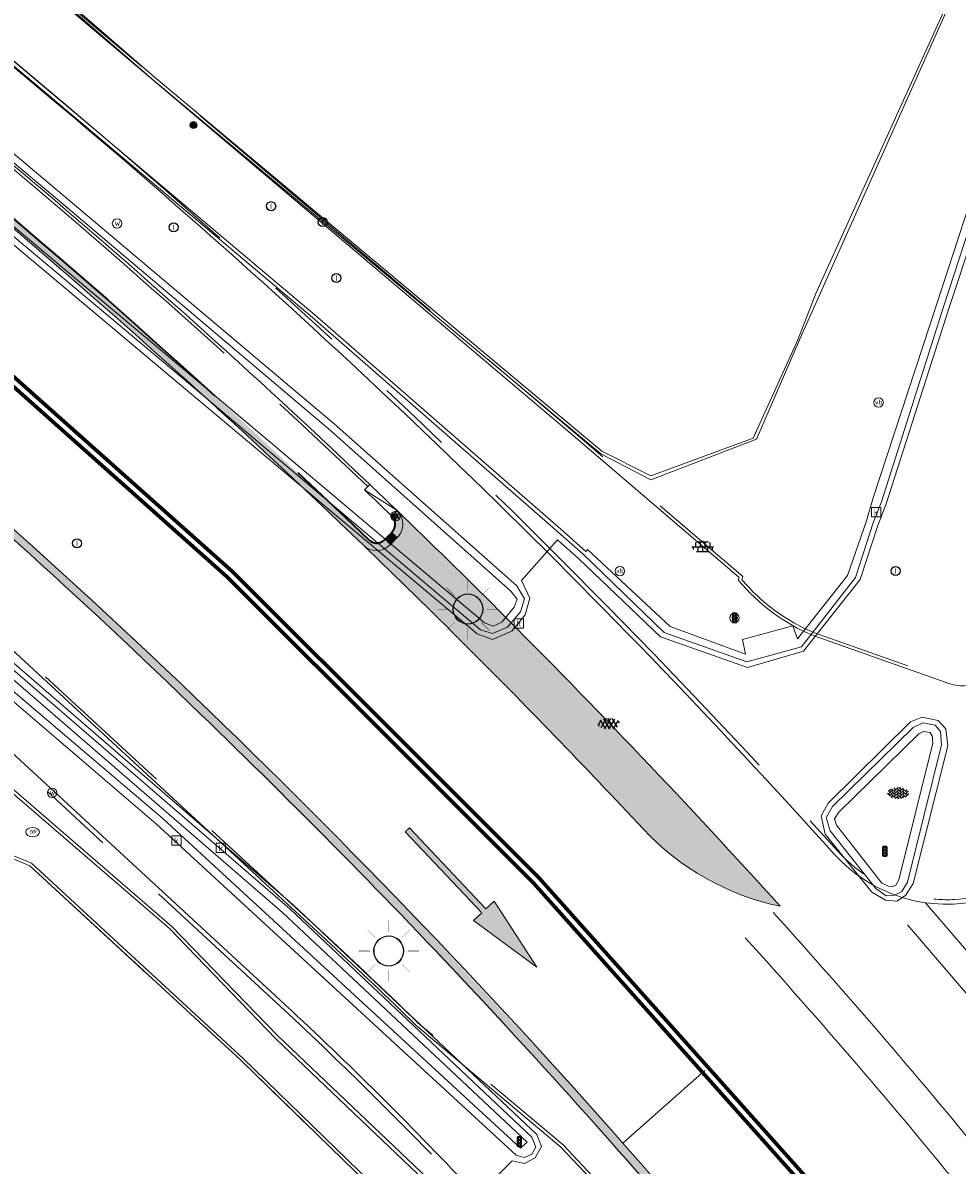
# Model space of a CAD drawing. Header units: metres. Extents: x 187916 to 189411, y 333285 to 334910.
# Tile 143 of 256: x 188494 to 188519, y 334299 to 334329. Entities that reach past the tile are written whole.
import ezdxf
from ezdxf.enums import TextEntityAlignment as Align

# ---------------------------------------------------------------- set-up
doc = ezdxf.new("R2010")
doc.units = ezdxf.units.M
for name, pattern in [('ACAD_ISO09W100', [45, 24, -3, 6, -3, 6, -3]), ('VH-OPSLUITBAND_100X200', [16, 8, -2, 4, -2]), ('VH-TROTTOIRBAND_180-200', [20, 10, -2, 2, -2, 2, -2])]:
    doc.linetypes.add(name, pattern=pattern)
for name, color, linetype, lineweight in [('B-ME-IE-MEUBILAIR_WEGMEUBILAIR-S', 253, 'Continuous', 18), ('B-ME-IE-MEUBILAIR_WEGMEUBILAIR_LICHTMAST-S', 253, 'Continuous', 25), ('B-ME-IE-MEUBILAIR_WEGMEUBILAIR_PAAL-S', 253, 'Continuous', 18), ('B-ME-IE-MEUBILAIR_WEGMEUBILAIR_VERKEERSLICHT-S', 253, 'Continuous', 25), ('B-ME-IE-TERREINAFSCHEIDING_KUNSTMATIG_MUUR-G', 253, 'IE-TERREINAFSCHEIDING-KUNSTMATIG-DICHT', 18), ('B-ME-RI-HWA_KOLK-S', 253, 'Continuous', 25), ('B-ME-RI-PUT_INSPECTIE-S', 253, 'Continuous', 25), ('B-ME-VH-KANTOPSLUITING_ACHTERKANTBAND-G', 253, 'Continuous', 18), ('B-ME-VH-VERHARDING_ASFALT-G', 253, 'Continuous', 18), ('B-ME-VH-VERHARDING_ASFALT-S', 253, 'Continuous', 25), ('B-ME-VH-VERHARDING_BETONSTRAATSTEEN-G', 253, 'Continuous', 18), ('B-ME-VH-VERHARDING_BETONSTRAATSTEEN-S', 253, 'Continuous', 25), ('B-ME-VH-VERHARDING_TEGEL-G', 253, 'Continuous', 18), ('B-ME-VH-VERHARDING_TEGEL-S', 253, 'Continuous', 25), ('N-WE-KL-ET_LS_OV_LICHTMAST-S', 7, 'Continuous', 25), ('N-WE-VH-KANTOPSLUITING_OPSLUITBAND_80X200-G', 30, 'VH-OPSLUITBAND_100X200', 15), ('N-WE-VH-KANTOPSLUITING_RIJWIELPADBAND_4-12 200-G', 94, 'VH-TROTTOIRBAND_180-200', 15), ('N-WE-VH-KANTOPSLUITING_TROTTOIRBAND_180 200-G', 251, 'VH-TROTTOIRBAND_180-200', 15), ('N-WE-VH-KANTOPSLUITING_TROTTOIRBAND_RWS-G', 251, 'ACAD_ISO09W100', 35), ('N-WE-VH-KANTOPSLUITING_VOORKANTBAND-G', 7, 'Continuous', 15), ('N-WE-VW-MARKERING_DWARS_DRIEHOEK-G', 251, 'VW-HAAIETAND50_L', 0), ('N-WE-VW-MARKERING_DWARS_OVERSTEEK_BLOKSTREEP-G', 251, 'VW-BLOK50', 0), ('N-WE-VW-MARKERING_DWARS_STOPSTREEP_030_OENV-G', 251, 'Continuous', 0), ('N-WE-VW-MARKERING_LANGS_STREEP-G', 251, 'Continuous', 0), ('N-WE-VW-MARKERING_VLAK-G', 251, 'Continuous', 0)]:
    doc.layers.add(name, color=color, linetype=linetype, lineweight=lineweight)
doc.styles.add('NLCS-ISO', font='NLCS-ISO.ttf')
doc.linetypes.add('IE-TERREINAFSCHEIDING-KUNSTMATIG-DICHT', pattern='A,8,-1,[82,NLCS.SHX,S=0.75,R=90,X=0,Y=0],-1', length=10)
doc.linetypes.add('VW-BLOK50', pattern='A,0,-0.5,[148,NLCS.SHX,S=1,R=0,X=-0.5,Y=0],-0.5', length=1)
doc.linetypes.add('VW-HAAIETAND50_L', pattern='A,0,-0.5,[150,NLCS.SHX,S=1,R=0,X=-0.625,Y=-0.25],-0.5', length=1)

# ---------------------------------------------------------------- blocks, each defined once
blk = doc.blocks.new('SRI-PUT_INSPECTIE-SO')
blk.add_circle((0, -7.105427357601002e-14), 1.999999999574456)
at = {"style": 'NLCS-ISO'}
blk.add_text('I', height=2.5, dxfattribs=at).set_placement((-0.002795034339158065, -0.007140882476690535), align=Align.MIDDLE_CENTER)
blk = doc.blocks.new('SRI-KOLK-SO')
at = {"color": 0, "linetype": 'ByBlock', "lineweight": 18}
blk.add_lwpolyline([(-1.125, -1.125), (1.125, -1.125), (1.125, 1.125), (-1.125, 1.125)], close=True, dxfattribs=at)
at = {"color": 0, "linetype": 'ByBlock', "lineweight": 18, "style": 'NLCS-ISO'}
blk.add_text('k', height=1.5, dxfattribs=at).set_placement((0, 0), align=Align.MIDDLE_CENTER)
blk = doc.blocks.new('SIE-WEG_VERKEERSLICHT-SO')
at = {"color": 0, "flags": 128}
blk.add_lwpolyline([(-0.2156669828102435, -0.618928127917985), (0.2156669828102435, -0.618928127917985, 0.414213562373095), (0.2906841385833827, -0.5439109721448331), (0.2906841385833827, 0.5439109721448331, 0.414213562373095), (0.2156669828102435, 0.618928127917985), (-0.2156669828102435, 0.618928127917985, 0.414213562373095), (-0.2906841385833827, 0.5439109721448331), (-0.2906841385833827, -0.5439109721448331, 0.414213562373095)], format="xyb", close=True, dxfattribs=at)
at = {"color": 0}
for centre in [(0, 0.3987101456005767), (0, 0), (0, -0.4055255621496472)]:
    blk.add_circle(centre, 0.1658993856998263, dxfattribs=at)
for centre in [(0.002967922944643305, 0.3289781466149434), (0.002967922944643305, -0.06973199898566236), (0.002967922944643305, -0.4752575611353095)]:
    blk.add_arc(centre, 0.1913433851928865, 33.95042640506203, 150.9238605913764, dxfattribs=at)
blk = doc.blocks.new('SVH-BSS_KEIFORMAAT_KEPER-SO')
at = {"ltscale": 0.1}
for p, q in [((-5.336050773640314, 0.881278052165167), (-4.454772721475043, -7.582823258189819e-14)), ((-5.197234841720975, 0.7424621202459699), (-4.025666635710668, 1.914030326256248)), ((-5.197234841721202, -0.7424621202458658), (-2.969848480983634, 1.48492424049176)), ((-4.812064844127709, -1.842216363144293), (-2.969848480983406, 3.785860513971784e-14)), ((-4.564991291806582, 1.595142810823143), (-4.454772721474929, 1.484924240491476)), ((-3.712310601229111, 0.7424621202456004), (-1.484924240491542, -1.484924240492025)), ((-3.597206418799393, 2.112282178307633), (-1.484924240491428, -2.747801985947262e-13)), ((-2.477046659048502, 2.477046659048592), (-1.484924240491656, 1.484924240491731)), ((-2.227386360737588, 0.7424621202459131), (-0.2128896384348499, 2.756958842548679)), ((-2.227386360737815, 2.227386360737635), (-1.846044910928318, 2.608727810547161)), ((-2.227386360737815, -0.7424621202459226), (-2.463584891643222e-13, 1.484924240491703)), ((-2.227386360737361, -2.227386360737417), (2.083888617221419e-13, 2.083888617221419e-13)), ((-0.7424621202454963, 2.227386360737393), (1.484924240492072, -2.321476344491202e-13)), ((-0.7424621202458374, 0.7424621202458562), (1.484924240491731, -1.48492424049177)), ((0.2160084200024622, 2.753840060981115), (1.484924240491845, 1.484924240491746)), ((0.742462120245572, 2.227386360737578), (1.196639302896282, 2.681563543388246)), ((0.7424621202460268, 0.7424621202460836), (2.445993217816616, 2.445993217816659)), ((0.7424621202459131, -0.7424621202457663), (2.969848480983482, 1.48492424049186)), ((0.7424621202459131, -2.227386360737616), (2.969848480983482, 9.43689570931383e-15)), ((2.227386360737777, 2.22738636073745), (4.454772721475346, -1.753042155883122e-13)), ((2.227386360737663, 0.7424621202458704), (4.454772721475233, -1.484924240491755)), ((3.7123106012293, 0.7424621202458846), (4.50164561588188, 1.531797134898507)), ((3.7123106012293, -0.7424621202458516), (5.246882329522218, 0.7921096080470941)), ((4.221158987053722, 1.718537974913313), (4.45477272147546, 1.484924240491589)), ((5.197234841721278, 0.7424621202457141), (5.392160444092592, 0.5475365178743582)), ((-5.734817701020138, -0.2048792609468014), (-4.454772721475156, -1.484924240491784)), ((-3.894231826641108, -2.40930758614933), (-2.969848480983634, -1.484924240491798)), ((-3.712310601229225, -0.742462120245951), (-1.484924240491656, -2.969848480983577)), ((-3.712310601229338, -2.227386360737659), (-3.270758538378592, -2.668938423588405)), ((-1.594092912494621, -3.079017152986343), (9.470202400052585e-14, -1.484924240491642)), ((-0.74246212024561, -0.74246212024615), (1.484924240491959, -2.969848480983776)), ((-0.7424621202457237, -2.227386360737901), (0.2141389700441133, -3.18398745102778)), ((-0.2171522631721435, -3.18700074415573), (9.470202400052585e-14, -2.969848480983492)), ((1.364972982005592, -3.089799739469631), (2.969848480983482, -1.484924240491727)), ((2.227386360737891, -0.7424621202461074), (3.843627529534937, -2.358703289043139)), ((2.22738636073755, -2.227386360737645), (2.78091825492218, -2.780918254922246)), ((3.712310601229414, -2.227386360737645), (5.574234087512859, -0.3654628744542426)), ((5.197234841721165, -0.7424621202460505), (5.40549668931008, -0.950723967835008))]:
    blk.add_line(p, q, dxfattribs=at)
at = {"style": 'NLCS-ISO'}
blk.add_attdef('FORMAAT', text='', height=1.8, dxfattribs=at).set_placement((-5.834817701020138, -0.2150483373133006), align=Align.MIDDLE_RIGHT)
blk.add_attdef('KLEUR', text='', height=1.8, dxfattribs=at).set_placement((5.824648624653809, -0.2150483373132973), align=Align.MIDDLE_LEFT)
at = {"style": 'NLCS-ISO', "flags": 1}
blk.add_attdef('FUNCTIE', text='', height=1.8, dxfattribs=at).set_placement((0.1159930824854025, -3.584775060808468), align=Align.MIDDLE_CENTER)
blk = doc.blocks.new('SVH-ASFALT-SO')
at = {"ltscale": 0.1}
for p, q in [((-2.71961448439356, 1.263712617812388), (-3.454265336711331, 2.536165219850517)), ((-3.363759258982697, 2.173798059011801), (-1.827884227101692, 4.834011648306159)), ((0.3610377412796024, -0.07213355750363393), (-2.305319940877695, 4.546133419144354)), ((-1.90966580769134, 0.6923617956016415), (0.9476199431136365, 5.64132588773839)), ((2.754090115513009, -0.2170218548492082), (-0.4687746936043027, 5.365143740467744)), ((0, 0), (3.267551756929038, 5.659565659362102)), ((4.867727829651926, 0.1220502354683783), (1.647185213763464, 5.700193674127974)), ((2.175571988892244, -0.2317987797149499), (5.321577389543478, 5.217242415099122)), ((6.701218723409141, 0.946350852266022), (4.043291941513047, 5.550015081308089)), ((4.656575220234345, 0.06542487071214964), (7.070171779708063, 4.245896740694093)), ((7.827971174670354, 2.994758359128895), (7.146137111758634, 4.175729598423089))]:
    blk.add_line(p, q, dxfattribs=at)
at = {"style": 'NLCS-ISO'}
blk.add_attdef('KLEUR', text='', height=1.8, dxfattribs=at).set_placement((9.485913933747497, 2.74105960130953), align=Align.MIDDLE_LEFT)
at = {"style": 'NLCS-ISO', "flags": 1}
blk.add_attdef('FUNCTIE', text='', height=1.8, dxfattribs=at).set_placement((0.1159930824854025, -3.584775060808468), align=Align.MIDDLE_CENTER)
blk = doc.blocks.new('SIE-WEG_PAAL_ALGEMEEN_TYPE_01-SO')
h = blk.add_hatch(color=256)
edge = h.paths.add_edge_path()
edge.add_arc((2.273736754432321e-16, 0), 0.1875, 0, 360)
at = {"ltscale": 0.5}
blk.add_circle((2.273736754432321e-16, 0), 0.1875, dxfattribs=at)
blk = doc.blocks.new('SVH-TEGEL_300X300_DUN_LINT_KL-SO')
for p, q in [((-2.25, 1.355676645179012), (-2.25, -6.969183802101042e-16)), ((-1.900843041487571, 1.499999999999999), (1.90084304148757, 1.499999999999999)), ((-1.5, 1.624087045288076), (-1.5, 1.499999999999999)), ((-0.7499999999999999, 1.5), (-0.7500000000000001, 1.377682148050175e-16)), ((3.325515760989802e-16, 1.810386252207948), (2.755364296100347e-16, 1.499999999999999)), ((0, 0), (-2.755364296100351e-16, -1.500000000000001)), ((0.7500000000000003, 1.499999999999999), (0.7500000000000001, -1.247991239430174e-15)), ((1.5, 1.624087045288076), (1.5, 1.499999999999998)), ((2.25, 1.355676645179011), (2.25, -4.133046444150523e-16)), ((-3.39489953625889, -4.866106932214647e-16), (3.39489953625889, -1.733835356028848e-15)), ((-3, -3.055132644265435e-15), (-3.000000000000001, -0.8474312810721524)), ((-1.900843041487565, -1.500000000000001), (1.900843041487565, -1.500000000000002)), ((-1.5, -8.346865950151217e-16), (-1.5, -1.500000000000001)), ((-0.7500000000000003, -1.499999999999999), (-0.7500000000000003, -1.765655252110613)), ((0.7499999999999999, -1.500000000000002), (0.7499999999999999, -1.765655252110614)), ((1.5, -2.495982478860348e-15), (1.5, -1.500000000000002)), ((2.999999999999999, -2.495982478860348e-15), (2.999999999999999, -0.8474312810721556))]:
    blk.add_line(p, q)
blk = doc.blocks.new('SIE-WEG_PAAL_VERKEERSBORD-SO')
at = {"color": 0, "linetype": 'ByBlock', "lineweight": 18}
blk.add_circle((0, 0), 1.5, dxfattribs=at)
at = {"color": 0, "linetype": 'ByBlock', "lineweight": 18, "style": 'NLCS-ISO'}
blk.add_text('vb', height=1.5, dxfattribs=at).set_placement((0, 0.1317113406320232), align=Align.MIDDLE_CENTER)
blk = doc.blocks.new('SIE-WEG_STRAATPOT_WATER-SO')
blk.add_circle((0, 2.91038304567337e-14), 0.4)
at = {"style": 'NLCS-ISO'}
blk.add_text('W', height=0.4, dxfattribs=at).set_placement((-0.2128690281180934, -0.2108641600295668))
blk = doc.blocks.new('B-SIE-WEG_LICHTMAST-SO')
at = {"ltscale": 0.1}
for p, q in [((-1.096064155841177, 0.6328125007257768), (-2.192125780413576, 1.265625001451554)), ((8.349587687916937e-10, 1.265625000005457), (1.669846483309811e-09, 2.53125000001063)), ((1.096064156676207, 0.6328124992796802), (2.192125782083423, 1.26562499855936)), ((-1.096064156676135, -0.6328124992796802), (-2.192125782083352, -1.26562499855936)), ((-8.349587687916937e-10, -1.265625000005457), (-1.669775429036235e-09, -2.53125000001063)), ((1.096064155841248, -0.6328125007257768), (2.192125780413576, -1.265625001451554))]:
    blk.add_line(p, q, dxfattribs=at)
at = {"flags": 128}
for points in [[(-1.162672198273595, 0.4999999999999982), (1.162672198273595, 0.4999999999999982)], [(-1.162672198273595, -0.4999999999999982), (1.162672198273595, -0.4999999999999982)]]:
    blk.add_lwpolyline(points, dxfattribs=at)
at = {"ltscale": 0.1}
blk.add_circle((0, 0), 1.265625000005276, dxfattribs=at)
at = {"style": 'NLCS-ISO'}
blk.add_attdef('TYPE', text='', height=1.8, dxfattribs=at).set_placement((1.669846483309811e-09, 2.53125000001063), align=Align.BOTTOM_CENTER)
blk = doc.blocks.new('SIE-WEG_STRAATPOT_BRANDKRAAN-SO')
blk.add_ellipse((-4.547473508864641e-16, 0), major_axis=(-0.7288689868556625, 1.338866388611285e-16), ratio=0.6859943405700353)
at = {"style": 'NLCS-ISO'}
blk.add_text('BR', height=0.4, dxfattribs=at).set_placement((-0.2979630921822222, -0.1529624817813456))
blk = doc.blocks.new('DTM')
at = {"layer": 'B-ME-IE-TERREINAFSCHEIDING_KUNSTMATIG_MUUR-G', "ltscale": 0.2, "flags": 128}
for points in [[(188494.4399999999, 334306.8730000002), (188500.0359999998, 334301.71)], [(188500.0359999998, 334301.71), (188503.406, 334298.432)]]:
    blk.add_lwpolyline(points, dxfattribs=at)
at = {"layer": 'B-ME-VH-KANTOPSLUITING_ACHTERKANTBAND-G', "ltscale": 0.2, "flags": 128}
for points in [[(188514.7880000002, 334312.8900000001), (188514.6630000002, 334313.236), (188513.3310000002, 334312.8700000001), (188513.4040000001, 334312.4849999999), (188511.412, 334313.2110000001), (188509.2239999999, 334315.2570000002), (188509.1800000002, 334315.2050000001), (188508.5860000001, 334315.7340000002), (188502.0049999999, 334321.4679999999), (188495.1639999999, 334327.2280000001), (188488.5249999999, 334332.8229999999), (188481.392, 334338.835), (188474.7220000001, 334344.4070000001), (188467.926, 334350.1299999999), (188461.1519999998, 334355.8119999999), (188454.5830000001, 334361.352), (188447.02, 334367.6949999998), (188440.9189999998, 334372.889)], [(188505.8390000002, 334297.6409999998), (188500.9539999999, 334302.2859999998), (188498.1379999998, 334305.2119999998), (188491.784, 334310.6830000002), (188484.986, 334316.398), (188476.2799999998, 334323.6859999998), (188471.6919999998, 334326.8029999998), (188464.7140000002, 334332.3089999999), (188458.0520000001, 334337.665), (188451.7549999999, 334342.858), (188444.9900000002, 334348.585), (188439.219, 334353.3859999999), (188434.6460000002, 334357.2379999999), (188434.017, 334357.611), (188432.8149999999, 334357.6200000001), (188431.977, 334357.0159999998), (188432.0129999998, 334356.9589999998), (188427.0699999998, 334351.0619999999)], [(188514.7880000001, 334312.8900000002), (188516.1150000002, 334314.5640000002), (188516.6120000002, 334316.02), (188516.7839999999, 334316.5979999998), (188518.483, 334321.77), (188520.943, 334329.3140000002), (188522.6209999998, 334334.5959999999), (188524.0350000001, 334338.7560000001), (188526.2650000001, 334345.7760000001)], [(188484.142, 334339.7409999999), (188490.7039999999, 334333.872), (188497.7310000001, 334327.7850000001), (188509.6030000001, 334317.8629999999), (188510.895, 334317.2069999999), (188513.6150000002, 334318.2069999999), (188514.7949999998, 334320.8129999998)], [(188507.1910000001, 334314.1499999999), (188507.3539999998, 334313.9369999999), (188507.273, 334313.727), (188506.9449999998, 334313.3289999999), (188506.7179999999, 334313.2220000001), (188506.4900000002, 334313.3080000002), (188498.6129999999, 334319.9449999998), (188491.0060000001, 334326.327), (188484.9369999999, 334331.4109999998), (188481.6269999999, 334334.2149999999), (188481.3900000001, 334334.5920000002), (188481.5099999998, 334334.986), (188482.0240000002, 334335.327), (188482.4550000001, 334335.2069999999), (188488.9369999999, 334329.747), (188495.2140000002, 334324.497), (188502.4049999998, 334318.4130000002), (188507.1910000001, 334314.1499999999)], [(188514.7949999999, 334320.8130000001), (188515.273, 334322.0449999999), (188518.8900000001, 334330.0210000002), (188521.1680000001, 334335.1600000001)], [(188507.6200000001, 334299.5490000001), (188501.1329999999, 334305.6370000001), (188493.4640000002, 334312.2590000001), (188484.665, 334319.645), (188484.5219999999, 334319.4730000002), (188491.3100000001, 334313.7829999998), (188497.9730000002, 334308.1209999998), (188507.4470000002, 334299.3900000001), (188507.6200000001, 334299.5490000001)], [(188517.2990000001, 334306.3160000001), (188517.3969999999, 334306.3590000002), (188517.4759999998, 334306.5010000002), (188518.375, 334310.1200000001), (188518.3590000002, 334310.3199999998), (188518.3080000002, 334310.4050000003), (188518.1230000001, 334310.4330000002), (188518.0060000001, 334310.3709999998), (188515.8820000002, 334308.2939999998), (188515.7659999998, 334308.1159999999), (188515.8229999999, 334307.952), (188517.0249999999, 334306.4160000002), (188517.2009999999, 334306.335), (188517.2990000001, 334306.3160000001)]]:
    blk.add_lwpolyline(points, dxfattribs=at)
at = {"layer": 'B-ME-VH-VERHARDING_ASFALT-G', "ltscale": 0.2, "flags": 128}
for points in [[(188514.9419999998, 334312.557), (188513.4610000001, 334312.1299999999), (188511.1579999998, 334312.9369999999), (188508.9939999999, 334315.0090000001), (188508.423, 334315.5120000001), (188507.4709999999, 334314.4350000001), (188507.6890000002, 334313.9619999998), (188507.5649999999, 334313.52), (188507.2149999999, 334313.094), (188506.7000000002, 334312.8679999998), (188506.2919999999, 334313.0240000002), (188498.3930000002, 334319.6460000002), (188490.8310000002, 334325.9929999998), (188484.7590000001, 334331.1179999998), (188481.392, 334333.9279999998), (188475.0329999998, 334339.301), (188469.3730000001, 334344.0359999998), (188466.946, 334346.085), (188459.392, 334352.4380000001), (188453.665, 334357.227), (188452.8569999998, 334357.9470000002), (188447.892, 334362.0899999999), (188444.0619999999, 334365.3399999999)], [(188507.8790000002, 334299.7489999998), (188501.4199999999, 334305.8420000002), (188493.6979999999, 334312.52), (188484.8849999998, 334319.9550000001), (188483.8119999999, 334320.8489999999), (188476.3859999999, 334327.0619999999), (188470.9610000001, 334331.7029999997), (188463.8500000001, 334337.6069999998), (188461.852, 334339.2779999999), (188459.9939999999, 334340.8399999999), (188453.5959999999, 334346.227), (188446.9279999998, 334351.8020000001), (188442.446, 334355.594), (188438.6039999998, 334358.818), (188435.912, 334361.0520000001), (188435.4169999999, 334361.2650000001), (188434.9539999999, 334361.0010000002), (188434.4780000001, 334360.469), (188434.358, 334359.977), (188434.7050000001, 334359.6379999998)], [(188514.9419999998, 334312.557), (188516.4440000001, 334314.4589999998), (188516.9199999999, 334315.895), (188517.133, 334316.47), (188518.8109999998, 334321.6710000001), (188521.3280000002, 334329.264), (188523.0090000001, 334334.4709999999), (188524.355, 334338.6570000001), (188526.656, 334345.6720000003)], [(188517.4169999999, 334305.9330000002), (188517.6540000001, 334306.0830000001), (188517.8489999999, 334306.4050000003), (188518.7689999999, 334310.0529999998), (188518.7149999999, 334310.5070000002), (188518.5159999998, 334310.7250000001), (188518.0959999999, 334310.8160000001), (188517.7820000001, 334310.6839999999), (188515.5970000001, 334308.5290000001), (188515.4100000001, 334308.193), (188515.5189999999, 334307.71), (188516.7579999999, 334306.173), (188517.1189999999, 334305.9640000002), (188517.4169999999, 334305.9330000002)], [(188507.8790000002, 334299.7489999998), (188508, 334299.4330000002), (188507.8310000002, 334299.1290000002), (188507.554, 334298.983), (188507.2200000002, 334299.0550000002)], [(188514.8739999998, 334288.0970000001), (188513.2990000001, 334290.6129999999), (188506.0120000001, 334297.8310000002), (188507.22, 334299.055)]]:
    blk.add_lwpolyline(points, dxfattribs=at)
at = {"layer": 'B-ME-VH-VERHARDING_BETONSTRAATSTEEN-G', "ltscale": 0.2, "flags": 128}
for points in [[(188514.8930000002, 334312.6749999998), (188513.443, 334312.2749999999), (188511.2540000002, 334313.0600000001), (188509.1060000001, 334315.1290000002), (188508.517, 334315.6550000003), (188501.932, 334321.406), (188495.102, 334327.1579999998), (188488.46, 334332.7439999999), (188481.327, 334338.73), (188474.662, 334344.3399999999), (188467.8900000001, 334350.0380000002), (188461.0950000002, 334355.7370000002), (188454.5019999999, 334361.2719999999), (188446.9479999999, 334367.6430000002), (188440.733, 334372.855)], [(188505.8940000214, 334297.7179999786), (188501.0019999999, 334302.378), (188498.2009999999, 334305.2650000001), (188491.8480000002, 334310.7489999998), (188485.0439999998, 334316.4679999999), (188476.3420000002, 334323.7760000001), (188471.7489999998, 334326.9100000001), (188464.8080000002, 334332.3670000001), (188458.1349999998, 334337.7319999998), (188451.8500000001, 334342.9130000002), (188445.051, 334348.6469999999), (188439.2760000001, 334353.4640000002), (188434.73, 334357.3100000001), (188434.0070000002, 334357.7370000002), (188432.7579999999, 334357.7220000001), (188431.8840000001, 334357.091), (188426.9100000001, 334351.145)], [(188514.8930000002, 334312.6749999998), (188516.321, 334314.5180000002), (188516.7930000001, 334315.9619999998), (188517.0099999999, 334316.5190000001), (188518.6630000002, 334321.713), (188521.1359999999, 334329.2939999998), (188522.844, 334334.5129999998), (188524.2149999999, 334338.716), (188526.5350000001, 334345.6949999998)], [(188507.344, 334314.2919999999), (188507.5460000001, 334313.9509999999), (188507.4479999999, 334313.6030000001), (188507.0959999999, 334313.1979999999), (188506.699, 334313.0290000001), (188506.3799999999, 334313.128), (188498.5299999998, 334319.7650000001), (188490.912, 334326.142), (188484.8369999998, 334331.2480000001), (188481.48, 334334.074), (188481.1919999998, 334334.6129999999), (188481.3670000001, 334335.1140000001), (188481.9950000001, 334335.5219999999), (188482.5609999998, 334335.3569999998), (188489.071, 334329.9070000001), (188495.335, 334324.6320000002), (188502.5060000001, 334318.591), (188507.344, 334314.2919999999)], [(188507.747, 334299.6830000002), (188501.3289999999, 334305.7340000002), (188493.5899999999, 334312.4130000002), (188484.7910000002, 334319.8100000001), (188484.551, 334319.8810000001), (188484.3700000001, 334319.7760000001), (188484.2779999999, 334319.5470000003), (188484.4070000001, 334319.3130000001), (188491.1660000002, 334313.648), (188497.7910000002, 334307.9739999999), (188507.3280000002, 334299.2039999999), (188507.5449999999, 334299.1370000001), (188507.7429999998, 334299.227), (188507.8489999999, 334299.4180000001), (188507.747, 334299.6830000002)], [(188517.361, 334306.0899999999), (188517.5529999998, 334306.1890000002), (188517.702, 334306.4419999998), (188518.6060000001, 334310.077), (188518.574, 334310.432), (188518.432, 334310.5959999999), (188518.1069999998, 334310.6630000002), (188517.8539999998, 334310.5389999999), (188515.7149999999, 334308.443), (188515.5449999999, 334308.1490000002), (188515.656, 334307.7999999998), (188516.861, 334306.2740000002), (188517.1409999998, 334306.0800000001), (188517.361, 334306.0899999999)]]:
    blk.add_lwpolyline(points, dxfattribs=at)
at = {"layer": 'B-ME-VH-VERHARDING_TEGEL-G', "ltscale": 0.2, "flags": 128}
for points in [[(188484.0018291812, 334339.7791390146), (188490.6699999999, 334333.7850000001), (188497.73, 334327.676), (188509.5699999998, 334317.7960000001), (188510.8969999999, 334317.1009999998), (188513.699, 334318.1779999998), (188514.8369999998, 334320.8169999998)], [(188514.8369999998, 334320.8169999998), (188515.3569999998, 334321.98), (188521.2250000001, 334335.1060000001)]]:
    blk.add_lwpolyline(points, dxfattribs=at)
at = {"layer": 'B-ME-IE-MEUBILAIR_WEGMEUBILAIR-S'}
for name, p, xscale, yscale, zscale in [('SIE-WEG_STRAATPOT_WATER-SO', (188496.748, 334323.898), 0.3125, 0.3125, 0.3125), ('SIE-WEG_PAAL_VERKEERSBORD-SO', (188516.938, 334319.151), 0.083, 0.083, 0.083), ('SIE-WEG_PAAL_VERKEERSBORD-SO', (188504.133, 334316.141), 0.083, 0.083, 0.083), ('SIE-WEG_PAAL_VERKEERSBORD-SO', (188510.08, 334314.682), 0.083, 0.083, 0.083), ('SIE-WEG_PAAL_VERKEERSBORD-SO', (188513.12, 334313.442), 0.083, 0.083, 0.083), ('SIE-WEG_STRAATPOT_WATER-SO', (188495.026, 334308.807), 0.3125, 0.3125, 0.3125), ('SIE-WEG_STRAATPOT_BRANDKRAAN-SO', (188494.509, 334307.765), 0.2500000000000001, 0.2500000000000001, 0.2500000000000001)]:
    blk.add_blockref(name, p, dxfattribs=dict(at, xscale=xscale, yscale=yscale, zscale=zscale))
at = {"layer": 'B-ME-IE-MEUBILAIR_WEGMEUBILAIR_LICHTMAST-S', "xscale": 0.05, "yscale": 0.05, "zscale": 0.05}
blk.add_blockref('B-SIE-WEG_LICHTMAST-SO', (188504.132, 334316.143), dxfattribs=at)
at = {"layer": 'B-ME-IE-MEUBILAIR_WEGMEUBILAIR_PAAL-S', "xscale": 0.5, "yscale": 0.5, "zscale": 0.5}
blk.add_blockref('SIE-WEG_PAAL_ALGEMEEN_TYPE_01-SO', (188498.776, 334326.506), dxfattribs=at)
at = {"layer": 'B-ME-IE-MEUBILAIR_WEGMEUBILAIR_VERKEERSLICHT-S', "xscale": 0.2019620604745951, "yscale": 0.2019620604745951, "zscale": 0.2019620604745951}
for p in [(188513.12, 334313.442), (188517.101, 334307.257), (188507.414, 334299.563)]:
    blk.add_blockref('SIE-WEG_VERKEERSLICHT-SO', p, dxfattribs=at)
at = {"layer": 'B-ME-RI-HWA_KOLK-S', "xscale": 0.11, "yscale": 0.11, "zscale": 0.11}
for p in [(188516.869, 334316.242), (188507.399, 334313.295), (188498.321, 334307.541), (188499.502, 334307.347)]:
    blk.add_blockref('SRI-KOLK-SO', p, dxfattribs=at)
at = {"layer": 'B-ME-RI-PUT_INSPECTIE-S', "xscale": 0.06, "yscale": 0.06, "zscale": 0.06250000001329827}
for p in [(188500.834, 334324.356), (188498.25, 334323.797), (188502.2, 334323.934), (188502.565, 334322.45), (188495.688, 334315.417), (188517.391, 334314.687)]:
    blk.add_blockref('SRI-PUT_INSPECTIE-SO', p, dxfattribs=at)
at = {"layer": 'B-ME-VH-VERHARDING_ASFALT-S', "xscale": 0.05, "yscale": 0.05, "zscale": 0.05}
blk.add_blockref('SVH-ASFALT-SO', (188509.676, 334310.502), dxfattribs=at)
at = {"layer": 'B-ME-VH-VERHARDING_BETONSTRAATSTEEN-S', "xscale": 0.05, "yscale": 0.05, "zscale": 0.05}
blk.add_blockref('SVH-BSS_KEIFORMAAT_KEPER-SO', (188517.462, 334308.811), dxfattribs=at)
at = {"layer": 'B-ME-VH-VERHARDING_TEGEL-S', "xscale": 0.084, "yscale": 0.084, "zscale": 0.084}
blk.add_blockref('SVH-TEGEL_300X300_DUN_LINT_KL-SO', (188512.271, 334315.331), dxfattribs=at)
blk = doc.blocks.new('SKL-ET_OV_LICHTMAST-SO')
at = {"linetype": 'ByBlock', "lineweight": 18}
h = blk.add_hatch(color=0, dxfattribs=at)
h.dxf.hatch_style = 1
h.paths.add_polyline_path([(1, 0, 1), (-1, 0, 1)])
h.paths.add_polyline_path([(-0.975, 0, -1), (0.9750000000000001, 0, -1)], flags=16)
at = {"color": 0, "linetype": 'ByBlock', "lineweight": 18, "const_width": 0.025}
for points in [[(0, 2), (0, 1.25)], [(-1.41421356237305, 1.414213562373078), (-0.8838834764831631, 0.8838834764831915)], [(0.88388347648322, 0.8838834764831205), (1.414213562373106, 1.414213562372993)], [(-1.25, 0), (-2, 0)], [(2, 0), (1.25, 0)], [(-1.414213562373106, -1.414213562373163), (-0.8838834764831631, -0.88388347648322)], [(0, -1.25), (0, -2)], [(0.8838834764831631, -0.8838834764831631), (1.414213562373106, -1.414213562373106)]]:
    blk.add_lwpolyline(points, dxfattribs=at)
at = {"color": 0, "linetype": 'ByBlock', "lineweight": 18}
for radius in [1, 0.975]:
    blk.add_circle((0, 0), radius, dxfattribs=at)
blk = doc.blocks.new('ontwerp Parklaan')
at = {"layer": 'N-WE-VH-KANTOPSLUITING_OPSLUITBAND_80X200-G', "color": 251, "flags": 128}
for points in [[(188525.0616262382, 334324.6867333), (188522.3989813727, 334318.0764229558), (188520.0093793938, 334312.2868197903, -0.3989942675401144), (188518.852853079, 334311.7702395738), (188515.2331530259, 334313.0474069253, -0.1172209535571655), (188513.3077743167, 334314.4606030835), (188513.3403894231, 334314.5379279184), (188508.8905458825, 334318.342162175), (188483.956, 334339.437), (188479.678, 334342.967), (188456.0443299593, 334362.0163169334), (188455.5829046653, 334362.4410271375), (188455.0049999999, 334362.9730000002), (188451.7259999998, 334365.6090000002), (188446.7765037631, 334369.6114317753)], [(188437.2498322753, 334358.2779968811), (188452.1659264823, 334345.7398095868, 0.01306382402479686), (188460.5100481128, 334339.0900381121), (188479.4526914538, 334324.8879498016), (188483.7263888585, 334321.5201320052, -0.01944563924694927), (188492.7223388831, 334313.8457322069), (188502.4688807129, 334304.8533455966, -0.007609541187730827), (188504.7200664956, 334302.7120170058), (188508.5704584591, 334299.47358559), (188512.0088250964, 334295.8371939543)], [(188516.9185465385, 334280.6008563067), (188513.8809347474, 334281.1962247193), (188513.8809347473, 334281.1962247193), (188513.7304422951, 334281.8429496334), (188512.2148715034, 334288.3559499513, 0.0887300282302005), (188511.3826388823, 334289.9102413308), (188511.3306554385, 334289.9665133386), (188507.4623366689, 334294.1539631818), (188507.3459999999, 334294.2769999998), (188506.587, 334295.048), (188503.406, 334298.432), (188500.0359999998, 334301.71), (188494.4399999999, 334306.8730000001), (188493.4509999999, 334307.2820000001), (188491.094, 334309.378), (188490.2710000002, 334310.2060000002), (188489.9079999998, 334310.4560000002), (188489.0890000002, 334310.8879999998), (188488.9670000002, 334311.372), (188483.0589999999, 334316.1140000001), (188482.5019999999, 334316.642), (188480.949, 334318.6669999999), (188477.0380000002, 334321.7489999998), (188476.6099999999, 334321.8130000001), (188476.2680000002, 334321.6209999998), (188475.327, 334322.3960000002), (188475.3190000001, 334322.7420000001), (188475.2560000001, 334322.9529999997), (188475.1549999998, 334323.1129999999), (188474.9109999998, 334323.2570000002), (188474.6299999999, 334323.1850000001), (188474.3300000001, 334322.8960000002), (188471.429, 334325.324), (188455.2510000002, 334338.219), (188455.0759999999, 334337.952), (188449.5383229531, 334342.6567879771), (188446.7850000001, 334344.9959999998), (188445.2659999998, 334346.2579999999), (188444.4980000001, 334346.9079999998), (188440.4550000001, 334350.3790000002), (188434.5747458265, 334355.0955718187)], [(188481.3923596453, 334335.0200381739), (188481.8427766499, 334335.5558781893), (188493.903598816, 334325.4177786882, -0.01559620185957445), (188503.3924338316, 334316.9228011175)]]:
    blk.add_lwpolyline(points, format="xyb", dxfattribs=at)
at = {"layer": 'N-WE-VH-KANTOPSLUITING_RIJWIELPADBAND_4-12 200-G', "color": 251, "flags": 128}
for points in [[(188445.9364459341, 334368.6120543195), (188495.319195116, 334327.1018473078, -0.0346340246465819), (188515.8573748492, 334307.2566078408, 0.1608048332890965), (188517.9702797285, 334306.0507599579, 0.06325422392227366), (188518.9454415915, 334305.9790724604, 0.1372978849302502), (188520.9268272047, 334306.6485680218)], [(188435.8342359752, 334356.5939282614), (188450.7503301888, 334344.0557409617, 0.01307426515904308), (188459.190339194, 334337.3298198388), (188478.1118007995, 334323.1436123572), (188482.3647047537, 334319.7921805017, -0.01944563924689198), (188491.2305187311, 334312.2287991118), (188500.9770605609, 334303.2364125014, -0.01705333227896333), (188505.8226689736, 334298.4497572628), (188510.0469662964, 334293.9821710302), (188513.1043774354, 334290.7486751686, -0.01707452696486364), (188513.5508465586, 334290.2429725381), (188514.1577394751, 334289.506330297), (188514.2953492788, 334289.3393005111), (188515.1214859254, 334288.3365418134), (188515.4294615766, 334287.9627231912, -0.120344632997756), (188517.0544526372, 334284.5951799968, -0.0313422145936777), (188517.1993864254, 334283.6189428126, -0.06851907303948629), (188517.0874347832, 334281.4722310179, -0.001154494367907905), (188516.9339336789, 334280.6793625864, -0.001428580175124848), (188516.7389244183, 334279.6992561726, -0.02835843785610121), (188511.7206420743, 334260.5236748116)]]:
    blk.add_lwpolyline(points, format="xyb", dxfattribs=at)
at = {"layer": 'N-WE-VH-KANTOPSLUITING_TROTTOIRBAND_180 200-G', "color": 251, "flags": 128}
blk.add_lwpolyline([(188512.717669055, 334295.1311909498, 0.22, 0.22, 0.3943499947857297), (188513.2490344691, 334295.0981353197, 0.22, 0.22, 0), (188513.2780879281, 334295.1220714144, 0.22, 0.22, 0.4168733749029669), (188513.3288432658, 334295.6737812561, 0.22, 0.22, 0.02658687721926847), (188499.0454839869, 334310.9642422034, 0.2, 0.2, 0.01752295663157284), (188489.206393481, 334319.8297323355, 0.2, 0.2, 0), (188487.5261711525, 334321.2420955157, 0.2, 0.2, 0.02735113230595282), (188479.0566274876, 334327.6049884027, 0.2, 0.2, 0), (188470.6256783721, 334333.2453780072, 0.2, 0.2, -0.02735113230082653), (188452.8737246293, 334346.581843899, 0.2, 0.2, 0), (188437.9576304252, 334359.1200311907, 0.2, 0.2, 0)], format="xyseb", dxfattribs=at)
at = {"layer": 'N-WE-VH-KANTOPSLUITING_TROTTOIRBAND_180 200-G', "color": 251, "linetype": 'Continuous', "flags": 128}
blk.add_lwpolyline([(188512.7975966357, 334295.2067659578, 0.3943499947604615), (188513.1790897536, 334295.1830337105), (188513.2081432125, 334295.2069698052, 0.4168733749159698), (188513.2445829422, 334295.6030691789, 0.02658687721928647), (188498.9692035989, 334310.8849875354, 0.01822575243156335), (188489.1420476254, 334319.7531842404), (188487.4618258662, 334321.165546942, 0.02735113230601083), (188479.0010227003, 334327.5218733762), (188470.5700735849, 334333.1622629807, -0.02735113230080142), (188452.8093793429, 334346.5052953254), (188437.8932851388, 334359.0434826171)], format="xyb", dxfattribs=at)
at = {"layer": 'N-WE-VH-KANTOPSLUITING_TROTTOIRBAND_180 200-G', "color": 251, "flags": 128}
for points in [[(188503.3092844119, 334316.8362770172), (188503.4496750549, 334316.9821416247)], [(188504.0314802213, 334316.1445840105), (188504.170171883, 334316.2886833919)]]:
    blk.add_lwpolyline(points, dxfattribs=at)
at = {"layer": 'N-WE-VH-KANTOPSLUITING_TROTTOIRBAND_180 200-G', "color": 251, "ltscale": 0.2, "flags": 128}
blk.add_lwpolyline([(188504.170171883, 334316.2886833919), (188503.3092844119, 334316.8362770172)], dxfattribs=at)
blk.add_lwpolyline([(188504.0314802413, 334316.1445840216, 0.001225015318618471), (188503.3092844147, 334316.8362770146)], format="xyb", dxfattribs=at)
at = {"layer": 'N-WE-VH-KANTOPSLUITING_TROTTOIRBAND_RWS-G', "color": 251, "const_width": 0.2, "flags": 128}
blk.add_lwpolyline([(188481.3158110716, 334335.0843834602, 0.414213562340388), (188481.3646242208, 334334.5208080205), (188493.1958006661, 334324.5757443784, -0.01682008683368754), (188503.3513971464, 334315.4389726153, 0.4134941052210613), (188503.9162967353, 334315.4490826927), (188504.1109600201, 334315.6503453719, 0.4149323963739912), (188504.1008260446, 334316.2166336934, 0.4149323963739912)], format="xyb", dxfattribs=at)
at = {"layer": 'N-WE-VH-KANTOPSLUITING_TROTTOIRBAND_RWS-G', "color": 251, "flags": 128}
blk.add_lwpolyline([(188481.3923596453, 334335.0200381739, 0.4142135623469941), (188481.4289695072, 334334.5973565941), (188493.2601459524, 334324.652292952, -0.01682008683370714), (188503.4207427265, 334315.5110225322, 0.4134941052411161), (188503.8444174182, 334315.5186050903), (188504.0390807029, 334315.7198677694, 0.4149323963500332), (188504.0314802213, 334316.1445840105)], format="xyb", dxfattribs=at)
at = {"layer": 'N-WE-VH-KANTOPSLUITING_VOORKANTBAND-G', "color": 251, "flags": 128}
for points in [[(188525.1358324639, 334324.6568428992), (188522.472930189, 334318.0459012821), (188520.0833282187, 334312.2562981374, -0.3989942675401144), (188518.8262343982, 334311.694797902), (188515.2042567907, 334312.972768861, -0.1197246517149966), (188513.2150293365, 334314.4465683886), (188513.2439471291, 334314.5151275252), (188508.838717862, 334318.2812204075), (188483.9047048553, 334339.375607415), (188479.6274380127, 334342.9050024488), (188455.9901516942, 334361.9574550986), (188454.9523493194, 334362.9126807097), (188451.6757863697, 334365.5467215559), (188446.7250182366, 334369.5501818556)], [(188531.3492248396, 334332.5938502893), (188529.6991001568, 334327.4701800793, -0.0825511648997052), (188527.4435243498, 334323.0981899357, 0.09141677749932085), (188525.0349830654, 334318.2209352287, 0.01162556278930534), (188522.6348387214, 334308.9422150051, -0.6057011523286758), (188515.7682197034, 334307.1762874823, 0.03463402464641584), (188495.2419807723, 334327.0099890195), (188445.8592315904, 334368.5201960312)], [(188447.6362859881, 334362.7415766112), (188485.9930889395, 334330.4995719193), (188493.1314553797, 334324.4991958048, -0.01682008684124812), (188503.2820515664, 334315.3669226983, 0.413494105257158), (188503.9881760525, 334315.3795602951), (188504.1828393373, 334315.5808229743, 0.4149323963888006), (188504.1701718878, 334316.2886833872, 0.00122380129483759), (188503.4479863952, 334316.9803698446, 0.01559680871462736), (188493.9550750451, 334325.4790175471), (188448.4603920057, 334363.720989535)], [(188437.1983560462, 334358.2167580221), (188452.1144502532, 334345.6785707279, 0.01306399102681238), (188460.4619495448, 334339.0261120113), (188479.4039317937, 334324.8245193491), (188483.6768730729, 334321.4572974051, -0.01944563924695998), (188492.6680908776, 334313.7869346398), (188502.4146327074, 334304.7945480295, -0.007617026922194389), (188504.6662347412, 334302.6527592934), (188508.5154683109, 334299.4153021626), (188512.6377414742, 334295.0556159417, 0.3943499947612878), (188513.3189791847, 334295.0132369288), (188513.3480326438, 334295.0371730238, 0.4168733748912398), (188513.4131035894, 334295.7444933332, 0.0434271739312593), (188489.2707381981, 334319.9062813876), (188487.5905164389, 334321.3186440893, 0.02735113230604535), (188479.1122322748, 334327.6881034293), (188470.6812831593, 334333.3284930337, -0.02735113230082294), (188452.9380699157, 334346.6583924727), (188452.9380699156, 334346.6583924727), (188441.921072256, 334355.9190727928)], [(188435.9114503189, 334356.6857865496), (188450.8275445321, 334344.1475992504, 0.01476047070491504), (188460.3756724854, 334336.5911075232), (188478.1849402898, 334323.238758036), (188482.4389784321, 334319.8864324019, -0.01944563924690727), (188491.3118907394, 334312.3169954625), (188501.0584325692, 334303.3246088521, -0.01705333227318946), (188505.909862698, 334298.5322027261), (188510.1341600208, 334294.0646164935), (188513.1915711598, 334290.8311206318, -0.01707452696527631), (188513.643462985, 334290.3192758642), (188514.3879657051, 334289.4156038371), (188515.2141023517, 334288.4128451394), (188515.5220780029, 334288.0390265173, -0.2231078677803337), (188517.2052995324, 334281.4496943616, -0.03094378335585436), (188511.834824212, 334260.4867635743)]]:
    blk.add_lwpolyline(points, format="xyb", dxfattribs=at)
blk.add_lwpolyline([(188503.4630636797, 334298.4880976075), (188500.0910237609, 334301.7680818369), (188494.4837598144, 334306.9414742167), (188493.494062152, 334307.3507627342)], dxfattribs=at)
at = {"layer": 'N-WE-KL-ET_LS_OV_LICHTMAST-S', "color": 251, "xscale": 0.4, "yscale": 0.4, "zscale": 0.2}
for p in [(188506.0508874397, 334313.6777985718), (188503.9502867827, 334304.6143047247)]:
    blk.add_blockref('SKL-ET_OV_LICHTMAST-SO', p, dxfattribs=at)
blk = doc.blocks.new('markering')
at = {"layer": 'N-WE-VW-MARKERING_VLAK-G'}
h = blk.add_hatch(color=256, dxfattribs=at)
h.dxf.hatch_style = 1
edge = h.paths.add_edge_path()
edge.add_arc((188503.6287794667, 334315.7271722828), 0.4999999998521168, 226.0957088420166, 315.954932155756)
edge.add_line((188503.9881760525, 334315.3795602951), (188504.1828393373, 334315.5808229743))
edge.add_arc((188503.823442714, 334315.9284349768), 0.5000000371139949, 315.9549339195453, 406.0955096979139)
edge.add_arc((188362.5105242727, 334169.1055915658), 204.2799997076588, 45.03736183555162, 46.09551472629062, ccw=False)
edge.add_arc((188351.2046893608, 334158.0812387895), 220.0697932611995, 42.16258108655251, 44.98286108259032, ccw=False)
edge.add_arc((188515.7493582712, 334312.5620122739), 6.909243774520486, 223.0006800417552, 258.1446409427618, ccw=False)
edge.add_arc((188362.5105245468, 334169.1055912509), 202.9999997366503, 43.11534501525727, 45.03736195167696)
edge.add_arc((188362.5105240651, 334169.1055913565), 203.0000000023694, 45.03736183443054, 46.09570815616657)
blk.add_hatch(color=256, dxfattribs=at).paths.add_polyline_path([(188506.7415732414, 334305.936402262), (188506.5234506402, 334305.7304349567), (188504.4981054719, 334307.8753072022), (188504.3890441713, 334307.7723235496), (188506.4143893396, 334305.6274513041), (188506.1962667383, 334305.4214839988), (188507.8763632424, 334304.1884386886)])
at = {"layer": 'N-WE-VW-MARKERING_DWARS_DRIEHOEK-G', "flags": 128}
blk.add_lwpolyline([(188524.0597352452, 334299.0496097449), (188518.1811694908, 334305.8928697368)], dxfattribs=at)
blk.add_lwpolyline([(188522.6515392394, 334294.0269016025), (188519.2079051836, 334298.2067596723, 0.01278436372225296), (188513.403028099, 334304.9614650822)], format="xyb", dxfattribs=at)
at = {"layer": 'N-WE-VW-MARKERING_DWARS_OVERSTEEK_BLOKSTREEP-G', "flags": 128}
blk.add_lwpolyline([(188526.9516113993, 334290.7395811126, -0.02513768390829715), (188523.8683930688, 334294.1225637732), (188519.9812246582, 334298.8407807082, 0.0127809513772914), (188514.1445346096, 334305.6324107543, 0.0127809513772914)], format="xyb", dxfattribs=at)
blk.add_lwpolyline([(188517.6983875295, 334305.3038937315), (188526.5338318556, 334295.0185205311)], dxfattribs=at)
at = {"layer": 'N-WE-VW-MARKERING_DWARS_STOPSTREEP_030_OENV-G'}
blk.add_line((188510.1585358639, 334299.5243960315), (188512.3320345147, 334301.4442667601), dxfattribs=at)
at = {"layer": 'N-WE-VW-MARKERING_LANGS_STREEP-G', "flags": 128}
for points in [[(188483.2364562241, 334328.8323471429, 0.09999999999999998, 0.09999999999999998, 0), (188487.7604209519, 334325.2255417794, 0.09999999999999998, 0.09999999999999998, 0), (188491.2654420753, 334322.2792871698, 0.09999999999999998, 0.09999999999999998, -0.04296339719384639), (188515.549268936, 334298.020883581, 0, 0, 0)], [(188483.0948369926, 334328.6469369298, 0.09999999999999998, 0.09999999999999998, 0), (188487.6317303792, 334325.0724446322, 0.09999999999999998, 0.09999999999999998, 0), (188491.1367515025, 334322.1261900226, 0.09999999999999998, 0.09999999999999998, -0.04296214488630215), (188515.395662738, 334297.8927971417, 0, 0, 0)]]:
    blk.add_lwpolyline(points, format="xyseb", dxfattribs=at)
at = {"layer": 'N-WE-VW-MARKERING_VLAK-G'}
for p, q in [((188504.3890441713, 334307.7723235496), (188504.4981054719, 334307.8753072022)), ((188504.4981054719, 334307.8753072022), (188506.5234506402, 334305.7304349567)), ((188504.3890441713, 334307.7723235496), (188506.4143893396, 334305.6274513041)), ((188506.7415732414, 334305.936402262), (188506.5234506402, 334305.7304349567)), ((188507.8763632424, 334304.1884386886), (188506.7415732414, 334305.936402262)), ((188506.4143893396, 334305.6274513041), (188506.1962667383, 334305.4214839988)), ((188507.8763632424, 334304.1884386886), (188506.1962667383, 334305.4214839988))]:
    blk.add_line(p, q, dxfattribs=at)
at = {"layer": 'N-WE-VW-MARKERING_VLAK-G', "flags": 128}
blk.add_lwpolyline([(188503.2820515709, 334315.3669226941, 0.4134941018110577), (188503.9881760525, 334315.3795602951), (188504.1828393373, 334315.5808229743, 0.4149323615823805), (188504.1701718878, 334316.2886833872, -0.00461709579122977), (188506.8640741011, 334313.6475264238, -0.01230641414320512), (188514.3299112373, 334305.8001471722, -0.1545578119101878), (188510.6963131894, 334307.8498593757, 0.008386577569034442), (188505.9595678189, 334312.7418397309, 0.004617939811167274)], format="xyb", close=True, dxfattribs=at)

msp = doc.modelspace()

# ---------------------------------------------------------------- block references
for name in ['DTM', 'markering', 'ontwerp Parklaan']:
    msp.add_blockref(name, (0, 0))

doc.saveas('drawing.dxf')
